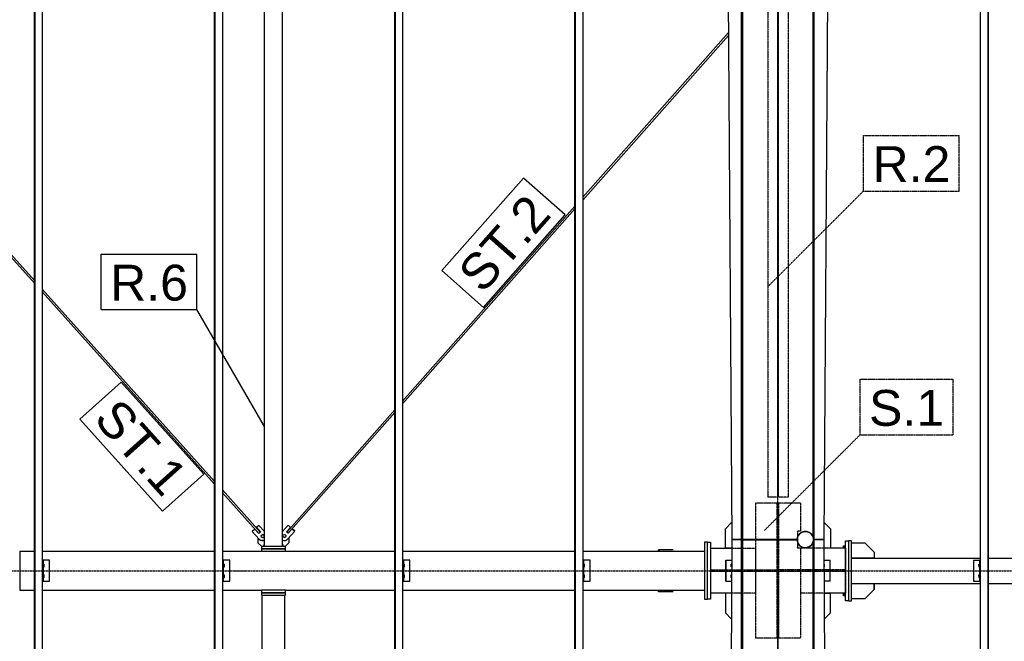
# Model space of a CAD drawing. Extents: x 64716 to 7565828, y -87108 to 5881792.
# Tile 155 of 160: x 285893 to 292451, y 14967 to 19109. Entities that reach past the tile are written whole.
import ezdxf

# ---------------------------------------------------------------- set-up
doc = ezdxf.new("R2010")
doc.units = 0
doc.header["$MEASUREMENT"] = 0
doc.set_wipeout_variables(frame=1)
doc.linetypes.add('DXK_LINE_DOT2', pattern=[3.9198, 1.9599, -1.9599])
doc.linetypes.add('DXK_LINE_DOT3', pattern=[5.9187, 2.979, -0.9799, 0.9799, -0.9799])
doc.styles.add('ARIAL', font='arial.ttf')

# ---------------------------------------------------------------- blocks, each defined once
blk = doc.blocks.new('GridLine-137597154-5442 - 1303')
at = {"color": 4, "linetype": 'DXK_LINE_DOT3'}
blk.add_line((-1461, 4000), (29700, 4000), dxfattribs=at)
blk = doc.blocks.new('Bolt-137597154-8371 - 1303')
at = {"color": 1, "linetype": 'Continuous'}
for p, q in [((20776.1, 4162), (20776.1, 4172)), ((20776.1, 4172), (20780, 4172)), ((20903.9, 4172), (20900, 4172)), ((20903.9, 4162), (20903.9, 4172))]:
    blk.add_line(p, q, dxfattribs=at)
blk = doc.blocks.new('Bolt-137597154-27381 - 1303')
at = {"color": 1, "linetype": 'Continuous'}
for p, q in [((19305.8, 4044), (19313, 4044)), ((19305.8, 4035), (19313.1, 4035)), ((19305.8, 4026), (19313, 4026)), ((19313.1, 4035), (19313, 4044)), ((19313, 4026), (19313.1, 4035)), ((19305.8, 3974), (19313, 3974)), ((19305.8, 3965), (19313.1, 3965)), ((19305.8, 3956), (19313, 3956)), ((19313.1, 3965), (19313, 3974)), ((19313, 3956), (19313.1, 3965))]:
    blk.add_line(p, q, dxfattribs=at)
blk = doc.blocks.new('Part-137597154-4976 - 1303')
at = {"color": 1, "linetype": 'Continuous'}
for p, q in [((24690, 4085), (25550.1, 4085)), ((25602.1, 4085), (26649.9, 4085)), ((26701.9, 4085), (27734, 4085)), ((24690, 3915), (25550.1, 3915)), ((25602.1, 3915), (26649.9, 3915)), ((26701.9, 3915), (27734, 3915))]:
    blk.add_line(p, q, dxfattribs=at)
blk = doc.blocks.new('Part-137597154-3474 - 1303')
at = {"color": 1, "linetype": 'Continuous'}
for p, q in [((20765, -427), (20765, 3838)), ((20915, -427), (20915, 3838)), ((20765, -427), (20915, -427))]:
    blk.add_line(p, q, dxfattribs=at)
blk = doc.blocks.new('Bolt-137597154-7783 - 1303')
at = {"color": 1, "linetype": 'Continuous'}
for p, q in [((24637.5, 4150), (24637.5, 4167.3)), ((24637.5, 4167.3), (24650, 4167.3)), ((24650, 4158.7), (24637.5, 4158.7)), ((24637.5, 3832.7), (24637.5, 3850)), ((24650, 3841.3), (24637.5, 3841.3)), ((24650, 3832.7), (24637.5, 3832.7))]:
    blk.add_line(p, q, dxfattribs=at)
blk = doc.blocks.new('Part-137597154-7714 - 1303')
at = {"color": 1, "linetype": 'Continuous'}
for p, q in [((23850, 4280), (23891.3, 4321.3)), ((23850, 4150), (23850, 4280)), ((23891.7, 4150), (23850, 4150))]:
    blk.add_line(p, q, dxfattribs=at)
blk = doc.blocks.new('Part-137597154-12915 - 1303')
at = {"color": 1, "linetype": 'Continuous'}
for p, q in [((20943.1, 4220.6), (20943.1, 4187)), ((20943.1, 4187), (20918.1, 4162))]:
    blk.add_line(p, q, dxfattribs=at)
blk = doc.blocks.new('Part-137597154-7762 - 1303')
at = {"color": 1, "linetype": 'Continuous'}
for p, q in [((23502.4, 4140), (23404.1, 4140)), ((23404.1, 4130), (23404.1, 4140)), ((23410.5, 4140), (23410.5, 4130)), ((23404.1, 3860), (23404.1, 3870)), ((23410.5, 3860), (23410.5, 3870)), ((23502.4, 3860), (23404.1, 3860))]:
    blk.add_line(p, q, dxfattribs=at)
blk = doc.blocks.new('Part-137597154-7715 - 1303')
at = {"color": 1, "linetype": 'Continuous'}
for p, q in [((24508.8, 4321.2), (24550, 4280)), ((24550, 4280), (24550, 4150)), ((24550, 4150), (24508.3, 4150))]:
    blk.add_line(p, q, dxfattribs=at)
blk = doc.blocks.new('Part-137597154-7782 - 1303')
at = {"color": 1, "linetype": 'Continuous'}
for p, q in [((24690, 4200), (24670, 4200)), ((24670, 4200), (24670, 3800)), ((24690, 3800), (24690, 4200)), ((24670, 3800), (24690, 3800))]:
    blk.add_line(p, q, dxfattribs=at)
blk = doc.blocks.new('Part-137597154-4353 - 1303')
at = {"color": 5, "linetype": 'DXK_LINE_DOT2'}
for p, q in [((24267.5, 11510), (24132.5, 11510)), ((24132.5, 11510), (24132.5, 8005.2)), ((24196.7, 11510), (24196.7, 4490)), ((24203.3, 4490), (24203.3, 11510)), ((24267.5, 11510), (24267.5, 4490)), ((24132.5, 8005), (24132.5, 4490)), ((24267.5, 4490), (24132.5, 4490))]:
    blk.add_line(p, q, dxfattribs=at)
at = {"color": 1, "linetype": 'Continuous'}
for p, q in [((24132.5, 8005.2), (24132.5, 8005)), ((24267.5, 8005.2), (24267.5, 8005))]:
    blk.add_line(p, q, dxfattribs=at)
blk = doc.blocks.new('Part-137597154-3870 - 1303')
at = {"color": 1, "linetype": 'Continuous'}
for p, q in [((19150, 4130), (19150, 3870)), ((19150, 4130), (19248.7, 4130)), ((19300.2, 4130), (20448.5, 4130)), ((20500.1, 4130), (20760, 4130)), ((20920, 4130), (21648.4, 4130)), ((21699.9, 4130), (22848.2, 4130)), ((22899.8, 4130), (23710, 4130)), ((19150, 3870), (19248.7, 3870)), ((19300.2, 3870), (20448.5, 3870)), ((20500.1, 3870), (20760, 3870)), ((20920, 3870), (21648.4, 3870)), ((21699.9, 3870), (22848.2, 3870)), ((22899.8, 3870), (23710, 3870))]:
    blk.add_line(p, q, dxfattribs=at)
blk = doc.blocks.new('GridLine-137597154-5441 - 1303')
at = {"color": 4, "linetype": 'DXK_LINE_DOT3'}
blk.add_line((24200, -1500), (24200, 17500), dxfattribs=at)
blk = doc.blocks.new('Bolt-137597154-12993 - 1303')
at = {"color": 1, "linetype": 'Continuous'}
for p, q in [((20903.1, 4228.8), (20905.4, 4239)), ((20910.7, 4221.8), (20903.1, 4228.8)), ((20905.4, 4239), (20915.3, 4242.1)), ((20920.7, 4224.9), (20910.7, 4221.8)), ((20910.8, 4221.8), (20920.7, 4224.8)), ((20915.3, 4242.1), (20923, 4235)), ((20915.4, 4242), (20923, 4235)), ((20923, 4235), (20920.7, 4224.8)), ((20923, 4235), (20920.7, 4224.9))]:
    blk.add_line(p, q, dxfattribs=at)
blk = doc.blocks.new('Part-137597154-27529 - 1303')
at = {"color": 1, "linetype": 'Continuous'}
for p, q in [((23892, 4207.5), (23867, -430)), ((23955, 4207.5), (23892, 4207.5)), ((23961.5, 4207.5), (23955, 4207.5)), ((23958, -430), (23958, 4207.5)), ((23961.6, 4207.5), (23963, 4207.5)), ((23963, 4207.5), (23963.6, 4207.6)), ((23963, -430), (23963, 4207.5)), ((23963, 4207.5), (23963, 4207.5)), ((23963.6, 4207.6), (23965, 4207.6)), ((24328.5, 4207.6), (23965, 4207.6)), ((23965, 4207.6), (23965, -429.9)), ((24329.4, 4195.3), (24328.5, 4207.6)), ((24432.7, 4186.2), (24436.8, 4202.8)), ((24437, 4207.5), (24436.4, 4207.6)), ((24436.4, 4207.6), (24436.4, 4207.6)), ((24436.8, 4202.8), (24436.4, 4207.6)), ((24436.8, 4202.8), (24437, 4207.5)), ((24436.8, 4202.8), (24437, -430)), ((24437, -430), (24437, 4207.5)), ((24437, 4207.5), (24437, 4207.5)), ((24442, 4207.5), (24437, 4207.5)), ((24442, -430), (24442, 4207.5)), ((24508, 4207.5), (24442, 4207.5)), ((24533, -430), (24508, 4207.5)), ((24335.8, 4179.4), (24329.4, 4195.3)), ((24346.7, 4166.4), (24335.8, 4179.4)), ((24361.2, 4157.3), (24346.7, 4166.4)), ((24377.7, 4153.2), (24361.2, 4157.3)), ((24394.8, 4154.4), (24377.7, 4153.2)), ((24410.6, 4160.8), (24394.8, 4154.4)), ((24423.6, 4171.8), (24410.6, 4160.8)), ((24432.7, 4186.2), (24423.6, 4171.8)), ((24435, -429.9), (24435, 4195.5)), ((23867, -430), (23960, -430)), ((23963, -430), (23963.6, -429.9)), ((23963.6, -429.9), (23965, -429.9)), ((23965, -429.9), (24435, -429.9)), ((23965, -429.9), (24435, -429.9)), ((24435, -429.9), (24436.4, -429.9)), ((24436.4, -429.9), (24437, -430)), ((24440, -430), (24445, -430)), ((24445, -430), (24533, -430))]:
    blk.add_line(p, q, dxfattribs=at)
blk = doc.blocks.new('Part-137597154-7764 - 1303')
at = {"color": 1, "linetype": 'Continuous'}
for p, q in [((23730.00056, 4190.00056), (23710.00056, 4190.00056)), ((23710.00056, 4190.00056), (23710.00056, 3810.00056)), ((23710.00056, 3810.00056), (23730.00056, 3810.00056))]:
    blk.add_line(p, q, dxfattribs=at)
blk = doc.blocks.new('Part-137597154-7713 - 1303')
at = {"color": 1, "linetype": 'Continuous'}
for p, q in [((24436.8, 3850), (24437, 3850)), ((24509.9, 3850), (24550, 3850)), ((24550, 3720), (24550, 3850)), ((24510.8, 3680.8), (24550, 3720)), ((24436.8, 3650), (24437, 3650))]:
    blk.add_line(p, q, dxfattribs=at)
blk = doc.blocks.new('Part-137597154-7723 - 1303')
at = {"color": 1, "linetype": 'Continuous'}
for p, q in [((23730.00056, 3810.00056), (23730.00056, 4190.00056)), ((23730.00056, 4190.00056), (23750.00056, 4190.00056)), ((23750.00056, 4190.00056), (23750.00056, 3810.00056)), ((23750.00056, 3810.00056), (23730.00056, 3810.00056))]:
    blk.add_line(p, q, dxfattribs=at)
blk = doc.blocks.new('Part-137597154-8251 - 1303')
at = {"color": 1, "linetype": 'Continuous'}
for p, q in [((20760, 3854), (20760, 3838)), ((20920, 3854), (20760, 3854)), ((20760, 3838), (20920, 3838)), ((20920, 3838), (20920, 3854))]:
    blk.add_line(p, q, dxfattribs=at)
blk = doc.blocks.new('Part-137597154-8225 - 1303')
at = {"color": 1, "linetype": 'Continuous'}
for p, q in [((20760, 3870), (20760, 3854)), ((20920, 3870), (20760, 3870)), ((20920, 3854), (20920, 3870)), ((20760, 3854), (20920, 3854))]:
    blk.add_line(p, q, dxfattribs=at)
blk = doc.blocks.new('Part-137597154-7706 - 1303')
at = {"color": 1, "linetype": 'Continuous'}
for radius, start, end in [(55, 174.47048, 175.20498), (54, 162.47489, 179.81615), (54, 180.47489, 197.81615), (54, 144.47489, 161.81615), (55, 156.47048, 157.20498), (54, 126.47489, 143.81615), (55, 138.47048, 139.20498), (54, 108.47489, 125.81615), (55, 120.47048, 121.20498), (54, 90.47489, 107.81615), (55, 102.47048, 103.20498), (54, 72.47489, 89.81615), (55, 84.47048, 85.20498), (54, 54.47489, 71.81615), (55, 66.47048, 67.20498), (54, 36.47489, 53.81615), (55, 48.47048, 49.20498), (54, 18.47489, 35.81615), (55, 30.47048, 31.20498), (54, 0.90273, 17.81615), (54, 342.47489, 359.55731), (55, 12.48886, 13.20498), (55, 354.47048, 355.19386), (55, 355.39788, 356.5613), (55, 192.47048, 193.20498), (54, 198.47489, 215.81615), (55, 210.47048, 211.20498), (54, 216.47489, 233.81615), (55, 228.47048, 229.20498), (54, 234.47489, 251.81615), (55, 246.47048, 247.20498), (54, 252.47489, 269.81615), (55, 264.47048, 265.20498), (54, 270.47489, 287.81615), (55, 282.47048, 283.20498), (54, 288.47489, 305.81615), (55, 300.47048, 301.20498), (54, 306.47489, 323.81615), (55, 318.47048, 319.20498), (54, 324.47489, 341.81615), (55, 336.47048, 337.20498)]:
    blk.add_arc((24382.5, 4207.5), radius, start, end, dxfattribs=at)
blk = doc.blocks.new('Part-137597154-7707 - 1303')
at = {"color": 1, "linetype": 'Continuous'}
for p, q in [((24650, 3800), (24650, 4200)), ((24650, 4200), (24670, 4200)), ((24670, 4200), (24670, 3800)), ((24670, 3800), (24650, 3800))]:
    blk.add_line(p, q, dxfattribs=at)
blk = doc.blocks.new('Part-137597154-7708 - 1303')
at = {"color": 5, "linetype": 'DXK_LINE_DOT2'}
for p, q in [((24350, 4450), (24050, 4450)), ((24050, 4450), (24050, 3550)), ((24194.2, 3550), (24194.2, 4450)), ((24205.7, 3550), (24205.7, 4450)), ((24350, 4450), (24350, 4265)), ((24331, 4262.9), (24330.2, 4261.6)), ((24330.2, 4261.6), (24331, 4262.9)), ((24332.1, 4264.1), (24331, 4262.9)), ((24331, 4262.9), (24332.1, 4264.1)), ((24333.5, 4264.8), (24332.1, 4264.1)), ((24332.1, 4264.1), (24333.5, 4264.8)), ((24335, 4265), (24333.5, 4264.8)), ((24350, 4265), (24335, 4265)), ((24330.2, 4261.6), (24330, 4260)), ((24330, 4260), (24330.2, 4261.6)), ((24330, 4260), (24330, 4155)), ((24330, 4260), (24330, 4217)), ((24330, 4260), (24330, 4260)), ((24330, 4198), (24330, 4155)), ((24330, 4155), (24330, 4155)), ((24330, 4155), (24330.2, 4153.5)), ((24330.2, 4153.5), (24330, 4155)), ((24330.2, 4153.5), (24331, 4152.1)), ((24331, 4152.1), (24330.2, 4153.5)), ((24331, 4152.1), (24332.1, 4151)), ((24332.1, 4151), (24331, 4152.1)), ((24332.1, 4151), (24333.5, 4150.3)), ((24333.5, 4150.3), (24332.1, 4151)), ((24335, 4150), (24333.5, 4150.3)), ((24350, 4150), (24335, 4150)), ((24350, 4150), (24350, 3550)), ((24350, 3550), (24050, 3550))]:
    blk.add_line(p, q, dxfattribs=at)
at = {"color": 1, "linetype": 'Continuous'}
blk.add_line((24330, 4217), (24330, 4198), dxfattribs=at)
blk = doc.blocks.new('Part-137597154-7709 - 1303')
at = {"color": 1, "linetype": 'Continuous'}
for p, q in [((23750, 4150), (23891.7, 4150)), ((23890.1, 3850), (23750, 3850))]:
    blk.add_line(p, q, dxfattribs=at)
at = {"color": 5, "linetype": 'DXK_LINE_DOT2'}
for p, q in [((23750, 4150), (23750, 3850)), ((23891.7, 4150), (24050, 4150)), ((24050, 4150), (24050, 3850)), ((23750, 4005.8), (24193.2, 4005.8)), ((24163.2, 3994.3), (24163.2, 4005.8)), ((24193.2, 4005.8), (24193.2, 3994.3)), ((24193.2, 3994.3), (23750, 3994.3)), ((24050, 3850), (23890.1, 3850))]:
    blk.add_line(p, q, dxfattribs=at)
blk = doc.blocks.new('Part-137597154-7710 - 1303')
at = {"color": 5, "linetype": 'DXK_LINE_DOT2'}
for p, q in [((24350, 4150), (24350, 3850)), ((24508.3, 4150), (24350, 4150)), ((24650, 4150), (24650, 3850)), ((24206.7, 3994.3), (24206.7, 4005.8)), ((24650, 4005.8), (24206.7, 4005.8)), ((24236.7, 3994.3), (24236.7, 4005.8)), ((24650, 3994.3), (24206.7, 3994.3)), ((24509.9, 3850), (24350, 3850))]:
    blk.add_line(p, q, dxfattribs=at)
at = {"color": 1, "linetype": 'Continuous'}
for p, q in [((24437, 4150), (24436.8, 4150)), ((24650, 4150), (24508.3, 4150)), ((24437, 3850), (24436.8, 3850)), ((24650, 3850), (24509.9, 3850))]:
    blk.add_line(p, q, dxfattribs=at)
blk = doc.blocks.new('Part-137597154-7716 - 1303')
at = {"color": 1, "linetype": 'Continuous'}
for p, q in [((23890.1, 3850), (23850, 3850)), ((23850, 3850), (23850, 3720)), ((23850, 3720), (23889.2, 3680.9))]:
    blk.add_line(p, q, dxfattribs=at)
blk = doc.blocks.new('Bolt-137597154-27418 - 1303')
at = {"color": 1, "linetype": 'Continuous'}
for p, q in [((23889.2, 4035), (23889.3, 4044)), ((23889.3, 4026), (23889.2, 4035)), ((23891.1, 4044), (23889.3, 4044)), ((23891, 4026), (23889.3, 4026)), ((23889.5, 4044), (23889.5, 4035)), ((23889.5, 4035), (23891.1, 4035)), ((23889.5, 4035), (23889.5, 4026)), ((23889.2, 3965), (23889.3, 3974)), ((23889.3, 3956), (23889.2, 3965)), ((23890.7, 3974), (23889.3, 3974)), ((23890.6, 3956), (23889.3, 3956)), ((23889.5, 3974), (23889.5, 3965)), ((23889.5, 3965), (23890.7, 3965)), ((23889.5, 3965), (23889.5, 3956))]:
    blk.add_line(p, q, dxfattribs=at)
blk = doc.blocks.new('Bolt-137597154-27987 - 1303')
at = {"color": 1, "linetype": 'Continuous'}
for p, q in [((22905.4, 4044), (22912.6, 4044)), ((22905.4, 4035), (22912.7, 4035)), ((22905.4, 4026), (22912.6, 4026)), ((22912.7, 4035), (22912.6, 4044)), ((22912.6, 4026), (22912.7, 4035)), ((22905.4, 3974), (22912.6, 3974)), ((22905.4, 3965), (22912.7, 3965)), ((22905.4, 3956), (22912.6, 3956)), ((22912.7, 3965), (22912.6, 3974)), ((22912.6, 3956), (22912.7, 3965))]:
    blk.add_line(p, q, dxfattribs=at)
blk = doc.blocks.new('Part-137597154-12914 - 1303')
at = {"color": 1, "linetype": 'Continuous'}
for p, q in [((20736.9, 4220.6), (20736.9, 4187)), ((20736.9, 4187), (20761.9, 4162))]:
    blk.add_line(p, q, dxfattribs=at)
blk = doc.blocks.new('Part-137597154-27380 - 1303')
at = {"color": 1, "linetype": 'Continuous'}
for p, q in [((19348.7, 4070), (19300.2, 4070)), ((19305.8, 4070), (19305.8, 3930)), ((19348.7, 3930), (19348.7, 4070)), ((19300.2, 3930), (19348.7, 3930))]:
    blk.add_line(p, q, dxfattribs=at)
blk = doc.blocks.new('Part-137597154-27390 - 1303')
at = {"color": 1, "linetype": 'Continuous'}
for p, q in [((25502, 4070), (25544.6, 4070)), ((25502, 4070), (25502, 3930)), ((25544.6, 4070), (25550.1, 4070)), ((25544.6, 3930), (25544.6, 4070)), ((25502, 3930), (25544.6, 3930)), ((25544.6, 3930), (25550.1, 3930))]:
    blk.add_line(p, q, dxfattribs=at)
blk = doc.blocks.new('Part-137597154-8366 - 1303')
at = {"color": 1, "linetype": 'Continuous'}
for p, q in [((20780, 4162), (20780, 7908)), ((20900, 4162), (20900, 7908))]:
    blk.add_line(p, q, dxfattribs=at)
blk = doc.blocks.new('Part-137597154-8229 - 1303')
at = {"color": 1, "linetype": 'Continuous'}
for p, q in [((20920, 4146), (20760, 4146)), ((20760, 4146), (20760, 4130)), ((20920, 4130), (20920, 4146)), ((20760, 4130), (20920, 4130))]:
    blk.add_line(p, q, dxfattribs=at)
blk = doc.blocks.new('Bolt-137597154-27379 - 1303')
at = {"color": 1, "linetype": 'Continuous'}
for p, q in [((20505.7, 4044), (20512.9, 4044)), ((20505.7, 4035), (20513, 4035)), ((20505.7, 4026), (20512.9, 4026)), ((20513, 4035), (20512.9, 4044)), ((20512.9, 4026), (20513, 4035)), ((20505.7, 3974), (20512.9, 3974)), ((20505.7, 3965), (20513, 3965)), ((20505.7, 3956), (20512.9, 3956)), ((20513, 3965), (20512.9, 3974)), ((20512.9, 3956), (20513, 3965))]:
    blk.add_line(p, q, dxfattribs=at)
blk = doc.blocks.new('Part-137597154-27372 - 1303')
at = {"color": 1, "linetype": 'Continuous'}
for p, q in [((19248.7, 7995), (19248.8, 7995)), ((19248.7, -440), (19248.7, 7995)), ((19248.8, 7995), (19300.2, 7995)), ((19248.8, 7995), (19248.8, -440)), ((19250.2, -440), (19250.2, 7995)), ((19250.3, 7995), (19250.3, -440)), ((19300.2, 7995), (19300.3, -440)), ((19248.8, -440), (19248.7, -440)), ((19248.8, -440), (19250.2, -440)), ((19250.3, -440), (19250.2, -440)), ((19300.3, -440), (19250.3, -440))]:
    blk.add_line(p, q, dxfattribs=at)
blk = doc.blocks.new('Part-137597154-8370 - 1303')
at = {"color": 1, "linetype": 'Continuous'}
for p, q in [((20920, 4162), (20760, 4162)), ((20760, 4162), (20760, 4146)), ((20760, 4146), (20920, 4146)), ((20920, 4146), (20920, 4162))]:
    blk.add_line(p, q, dxfattribs=at)
blk = doc.blocks.new('Part-137597154-27417 - 1303')
at = {"color": 1, "linetype": 'Continuous'}
for p, q in [((24508.7, 4070), (24547.6, 4070)), ((24547.6, 3930), (24547.6, 4070)), ((24547.6, 4070), (24547.7, 4070)), ((24547.7, 3930), (24547.7, 4070)), ((24547.6, 3930), (24509.5, 3930)), ((24547.7, 3930), (24547.6, 3930))]:
    blk.add_line(p, q, dxfattribs=at)
blk = doc.blocks.new('Part-137597154-27531 - 1303')
at = {"color": 1, "linetype": 'Continuous'}
for p, q in [((23955, 7995), (23867, 7995)), ((23867, 7995), (23892, 4207.5)), ((23960, 7995), (23955, 7995)), ((23958, 4207.5), (23958, 7995)), ((23963, 7985), (23963, 4207.5)), ((23965, 7985), (23965, 4207.3)), ((24435, 4221.2), (24435, 7985)), ((24437, 7985), (24437, 4207.5)), ((24533, 7995), (24440, 7995)), ((24442, 4207.5), (24442, 7995)), ((24508, 4207.5), (24533, 7995)), ((23892, 4207.5), (23958, 4207.5)), ((23958, 4207.5), (23963, 4207.5)), ((23963, 4207.5), (23963, 4207.5)), ((23963, 4207.5), (23963.6, 4207.4)), ((23963.6, 4207.4), (23965, 4207.3)), ((23965, 4207.3), (24328.6, 4207.3)), ((24328.2, 4212.3), (24332.3, 4228.8)), ((24328.6, 4207.3), (24328.2, 4212.3)), ((24332.3, 4228.8), (24341.4, 4243.3)), ((24341.4, 4243.3), (24354.4, 4254.2)), ((24354.4, 4254.2), (24370.2, 4260.6)), ((24370.2, 4260.6), (24387.2, 4261.8)), ((24387.2, 4261.8), (24403.8, 4257.7)), ((24403.8, 4257.7), (24418.3, 4248.6)), ((24418.3, 4248.6), (24429.2, 4235.6)), ((24429.2, 4235.6), (24435.6, 4219.8)), ((24435.6, 4219.8), (24436.4, 4207.4)), ((24436.4, 4207.4), (24437, 4207.5)), ((24437, 4207.5), (24437, 4207.5)), ((24437, 4207.5), (24438.4, 4207.5)), ((24438.5, 4207.5), (24445, 4207.5)), ((24445, 4207.5), (24508, 4207.5))]:
    blk.add_line(p, q, dxfattribs=at)
blk = doc.blocks.new('Part-137597154-12707 - 1303')
at = {"color": 1, "linetype": 'Continuous'}
for p, q in [((24780, 4185), (24690, 4185)), ((24780.2, 4185), (24780, 4185)), ((24840, 4125), (24780, 4185)), ((24780.2, 4185), (24840.2, 4125)), ((24840, 4085), (24690, 4085)), ((24840.2, 4125), (24840, 4125)), ((24840, 4125), (24840, 4085)), ((24840.2, 4125), (24840.2, 4085))]:
    blk.add_line(p, q, dxfattribs=at)
blk = doc.blocks.new('Part-137597154-12706 - 1303')
at = {"color": 1, "linetype": 'Continuous'}
for p, q in [((24690, 3915), (24840, 3915)), ((24780, 3815), (24840, 3875)), ((24840.2, 3875), (24780.2, 3815)), ((24840, 3875), (24840, 3915)), ((24840.2, 3875), (24840, 3875)), ((24840.2, 3915), (24840.2, 3875)), ((24690, 3815), (24780, 3815)), ((24780.2, 3815), (24780, 3815))]:
    blk.add_line(p, q, dxfattribs=at)
blk = doc.blocks.new('Part-137597154-12992 - 1303')
at = {"color": 1, "linetype": 'Continuous'}
for p, q in [((20900, 4262.4), (20937, 4304.3)), ((20937, 4304.2), (20900, 4262.4)), ((20927.7, 4259), (20954.2, 4289)), ((20935.6, 4212.1), (20981.9, 4264.5)), ((20937, 4304.2), (20937, 4304.3)), ((20937, 4304.3), (20954.2, 4289)), ((20954.2, 4289), (20937, 4304.2)), ((20938.2, 4249.8), (20964.7, 4279.8)), ((20964.7, 4279.7), (20938.2, 4249.8)), ((20954.2, 4289), (20954.2, 4289)), ((20954.2, 4289), (20954.2, 4289)), ((20964.7, 4279.7), (20964.7, 4279.8)), ((20964.7, 4279.8), (20981.9, 4264.5)), ((20981.9, 4264.5), (20964.7, 4279.7)), ((20981.9, 4264.5), (20981.9, 4264.5)), ((20981.9, 4264.5), (20981.9, 4264.5)), ((20900, 4205.1), (20901.1, 4204.4)), ((20901.1, 4204.4), (20910.2, 4202.1)), ((20910.2, 4202.1), (20919.6, 4202.6)), ((20919.6, 4202.6), (20928.3, 4206.1)), ((20927.7, 4259.1), (20928.4, 4258.4)), ((20927.7, 4259), (20930.1, 4256.9)), ((20928.3, 4206.1), (20935.6, 4212.1)), ((20935.7, 4252), (20938.2, 4249.8)), ((20937.4, 4250.5), (20938.2, 4249.8))]:
    blk.add_line(p, q, dxfattribs=at)
blk = doc.blocks.new('Part-137597154-12982 - 1303')
at = {"color": 1, "linetype": 'Continuous'}
for p, q in [((17755.6, 7580.9), (17764.6, 7588.9)), ((17799.9, 7531.5), (17755.6, 7580.9)), ((17799.9, 7549.5), (17764.6, 7588.9)), ((18999.8, 6211.5), (17851.5, 7492)), ((18999.8, 6193.6), (17851.5, 7474)), ((19248.7, 5934), (19051.3, 6154)), ((19248.7, 5916), (19051.3, 6136)), ((20448.5, 4596), (19300.2, 5876.4)), ((20448.5, 4578), (19300.2, 5858.5)), ((20752.6, 4257), (20500.1, 4538.5)), ((20743.6, 4249), (20500.1, 4520.5)), ((20744.9, 4250.1), (20744.8, 4250)), ((20748.1, 4253), (20744.9, 4250.1)), ((20751.3, 4255.8), (20748.1, 4253)), ((20751.4, 4255.9), (20751.3, 4255.8))]:
    blk.add_line(p, q, dxfattribs=at)
blk = doc.blocks.new('Part-137597154-12983 - 1303')
at = {"color": 1, "linetype": 'Continuous'}
for p, q in [((22899.8, 6488.7), (23869.7, 7586)), ((22899.8, 6470.5), (23869.8, 7568)), ((21699.9, 5131.2), (22848.2, 6430.3)), ((21699.9, 5113.1), (22848.2, 6412.2)), ((20928.4, 4258.4), (21648.4, 5072.9)), ((20937.4, 4250.5), (21648.4, 5054.8)), ((20928.4, 4258.4), (20929.7, 4257.2)), ((20932.9, 4254.4), (20930.2, 4256.9)), ((20935.7, 4252), (20932.9, 4254.4)), ((20936.1, 4251.6), (20937.4, 4250.5))]:
    blk.add_line(p, q, dxfattribs=at)
blk = doc.blocks.new('Part-137597154-12985 - 1303')
at = {"color": 1, "linetype": 'Continuous'}
for p, q in [((20716.2, 4278.1), (20699.1, 4262.7)), ((20699.1, 4262.7), (20745.8, 4210.6)), ((20742.9, 4248.3), (20716.2, 4278.1)), ((20743.7, 4302.8), (20726.6, 4287.4)), ((20726.6, 4287.4), (20753.3, 4257.7)), ((20780, 4262.4), (20743.7, 4302.8)), ((20742.9, 4248.3), (20744.8, 4250)), ((20745.8, 4210.6), (20753.1, 4204.7)), ((20751.4, 4255.9), (20753.3, 4257.7)), ((20753.1, 4204.7), (20761.8, 4201.3)), ((20753.1, 4204.7), (20761.8, 4201.3)), ((20761.8, 4201.3), (20771.2, 4200.8)), ((20771.2, 4200.8), (20761.9, 4201.3)), ((20771.2, 4200.8), (20780, 4203.2)), ((20780, 4203.1), (20771.2, 4200.8))]:
    blk.add_line(p, q, dxfattribs=at)
blk = doc.blocks.new('Bolt-137597154-12986 - 1303')
at = {"color": 1, "linetype": 'Continuous'}
for p, q in [((20758.3, 4234.1), (20766.2, 4240.9)), ((20760.2, 4223.9), (20758.3, 4234.1)), ((20770, 4220.4), (20760.2, 4223.9)), ((20766.3, 4240.9), (20766.2, 4240.9)), ((20766.2, 4240.9), (20776, 4237.4)), ((20776.1, 4237.4), (20766.3, 4240.9)), ((20777.9, 4227.2), (20770, 4220.4)), ((20770, 4220.4), (20770.1, 4220.4)), ((20778, 4227.2), (20770.1, 4220.4)), ((20776.1, 4237.4), (20776, 4237.4)), ((20776, 4237.4), (20777.9, 4227.2)), ((20776.1, 4237.4), (20778, 4227.2)), ((20777.9, 4227.2), (20778, 4227.2))]:
    blk.add_line(p, q, dxfattribs=at)
blk = doc.blocks.new('Part-137597154-27986 - 1303')
at = {"color": 1, "linetype": 'Continuous'}
for p, q in [((22848.2, 7995), (22848.3, 7995)), ((22848.2, -440), (22848.2, 7995)), ((22848.3, 7995), (22899.8, 7995)), ((22848.3, 7995), (22848.3, -440)), ((22849.7, -440), (22849.7, 7995)), ((22849.8, 7995), (22849.8, -440)), ((22899.8, 7995), (22899.8, -440)), ((22848.3, -440), (22848.2, -440)), ((22848.3, -440), (22849.7, -440)), ((22849.8, -440), (22849.7, -440)), ((22899.8, -440), (22849.8, -440))]:
    blk.add_line(p, q, dxfattribs=at)
blk = doc.blocks.new('Part-137597154-27353 - 1303')
at = {"color": 1, "linetype": 'Continuous'}
for p, q in [((25550.1, -440), (25550.1, 7995)), ((25550.1, 7995), (25600.1, 7995)), ((25600.1, -440), (25600.1, 7995)), ((25600.1, 7995), (25600.2, 7995)), ((25602, 7995), (25600.2, 7995)), ((25600.2, 7995), (25600.2, -440)), ((25601.9, -440), (25602, 7995)), ((25602, 7995), (25602.1, 7995)), ((25602.1, -440), (25602.1, 7995)), ((25600.1, -440), (25550.1, -440)), ((25600.2, -440), (25600.1, -440)), ((25601.9, -440), (25600.2, -440)), ((25602.1, -440), (25601.9, -440))]:
    blk.add_line(p, q, dxfattribs=at)
blk = doc.blocks.new('Part-137597154-27368 - 1303')
at = {"color": 1, "linetype": 'Continuous'}
for p, q in [((21648.4, 7995), (21648.5, 7995)), ((21648.4, -440), (21648.4, 7995)), ((21648.5, 7995), (21699.9, 7995)), ((21648.5, 7995), (21648.5, -440)), ((21649.9, -440), (21649.8, 7995)), ((21650, 7995), (21650, -440)), ((21699.9, 7995), (21699.9, -440)), ((21648.5, -440), (21648.4, -440)), ((21648.5, -440), (21649.9, -440)), ((21650, -440), (21649.9, -440)), ((21699.9, -440), (21650, -440))]:
    blk.add_line(p, q, dxfattribs=at)
blk = doc.blocks.new('Part-137597154-27370 - 1303')
at = {"color": 1, "linetype": 'Continuous'}
for p, q in [((20448.5, 7995), (20448.6, 7995)), ((20448.5, -440), (20448.5, 7995)), ((20448.6, 7995), (20500.1, 7995)), ((20448.6, 7995), (20448.6, -440)), ((20450, -440), (20450, 7995)), ((20450.1, 7995), (20450.1, -440)), ((20500.1, 7995), (20500.1, -440)), ((20448.6, -440), (20448.5, -440)), ((20448.6, -440), (20450, -440)), ((20450.1, -440), (20450, -440)), ((20500.1, -440), (20450.1, -440))]:
    blk.add_line(p, q, dxfattribs=at)
blk = doc.blocks.new('Part-137597154-27375 - 1303')
at = {"color": 1, "linetype": 'Continuous'}
for p, q in [((22948.3, 4070), (22899.8, 4070)), ((22905.4, 4070), (22905.4, 3930)), ((22948.3, 3930), (22948.3, 4070)), ((22899.8, 3930), (22948.3, 3930))]:
    blk.add_line(p, q, dxfattribs=at)
blk = doc.blocks.new('Part-137597154-27376 - 1303')
at = {"color": 1, "linetype": 'Continuous'}
for p, q in [((21748.4, 4070), (21699.9, 4070)), ((21705.5, 4070), (21705.5, 3930)), ((21748.4, 3930), (21748.4, 4070)), ((21699.9, 3930), (21748.4, 3930))]:
    blk.add_line(p, q, dxfattribs=at)
blk = doc.blocks.new('Bolt-137597154-27377 - 1303')
at = {"color": 1, "linetype": 'Continuous'}
for p, q in [((21705.5, 4044), (21712.7, 4044)), ((21705.5, 4035), (21712.8, 4035)), ((21705.5, 4026), (21712.7, 4026)), ((21712.8, 4035), (21712.7, 4044)), ((21712.7, 4026), (21712.8, 4035)), ((21705.5, 3974), (21712.7, 3974)), ((21705.5, 3965), (21712.8, 3965)), ((21705.5, 3956), (21712.7, 3956)), ((21712.8, 3965), (21712.7, 3974)), ((21712.7, 3956), (21712.8, 3965))]:
    blk.add_line(p, q, dxfattribs=at)
blk = doc.blocks.new('Part-137597154-27378 - 1303')
at = {"color": 1, "linetype": 'Continuous'}
for p, q in [((20548.6, 4070), (20500.1, 4070)), ((20505.7, 4070), (20505.7, 3930)), ((20548.6, 3930), (20548.6, 4070)), ((20500.1, 3930), (20548.6, 3930))]:
    blk.add_line(p, q, dxfattribs=at)
blk = doc.blocks.new('Bolt-137597154-27391 - 1303')
at = {"color": 1, "linetype": 'Continuous'}
for p, q in [((25537.4, 4035), (25537.5, 4044)), ((25544.6, 4035), (25537.4, 4035)), ((25537.4, 4035), (25537.5, 4026)), ((25537.5, 4044), (25544.6, 4044)), ((25537.5, 4026), (25544.6, 4026)), ((25537.4, 3965), (25537.5, 3974)), ((25544.6, 3965), (25537.4, 3965)), ((25537.4, 3965), (25537.5, 3956)), ((25537.5, 3974), (25544.6, 3974)), ((25537.5, 3956), (25544.6, 3956))]:
    blk.add_line(p, q, dxfattribs=at)
blk = doc.blocks.new('Part-137597154-27416 - 1303')
at = {"color": 1, "linetype": 'Continuous'}
for p, q in [((23852.1, 4070), (23852.2, 4070)), ((23852.1, 3930), (23852.1, 4070)), ((23852.2, 4070), (23891.2, 4070)), ((23852.2, 4070), (23852.2, 3930)), ((23852.2, 3930), (23852.1, 3930)), ((23852.2, 3930), (23890.5, 3930))]:
    blk.add_line(p, q, dxfattribs=at)
blk = doc.blocks.new('Bolt-137597154-27419 - 1303')
at = {"color": 1, "linetype": 'Continuous'}
for p, q in [((24510.6, 4044), (24508.9, 4044)), ((24508.9, 4035), (24510.3, 4035)), ((24510.6, 4026), (24509, 4026)), ((24510.3, 4035), (24510.4, 4044)), ((24510.4, 4026), (24510.3, 4035)), ((24510.7, 4035), (24510.6, 4044)), ((24510.6, 4026), (24510.7, 4035)), ((24510.6, 3974), (24509.2, 3974)), ((24509.3, 3965), (24510.3, 3965)), ((24510.6, 3956), (24509.3, 3956)), ((24510.3, 3965), (24510.4, 3974)), ((24510.4, 3956), (24510.3, 3965)), ((24510.7, 3965), (24510.6, 3974)), ((24510.6, 3956), (24510.7, 3965))]:
    blk.add_line(p, q, dxfattribs=at)
blk = doc.blocks.new('StraightDimension-137597154-4981 - 1303')
at = {"color": 174, "linetype": 'Continuous'}
for p, q in [((24200, 3900), (24200, -1191.7)), ((27800.2, -600), (27800.2, -1191.7)), ((24260, -971.7), (24140, -1091.7)), ((27740.2, -1091.7), (27860.2, -971.7)), ((24200, -1031.7), (27800.2, -1031.7))]:
    blk.add_line(p, q, dxfattribs=at)
at = {"color": 0}
blk.add_wipeout([(26336.6, -1001.7), (26336.6, -721.7), (25663.6, -721.7), (25663.6, -1001.7)], dxfattribs=at)
at = {"color": 96, "style": 'ARIAL'}
blk.add_text('3600', height=191.02, dxfattribs=at).set_placement((25703.6, -961.7))
blk = doc.blocks.new('StraightDimension-137597154-4998 - 1303')
at = {"color": 174, "linetype": 'Continuous'}
blk.add_line((24200, 3900), (24200, -1191.7), dxfattribs=at)
blk = doc.blocks.new('Mark-137597154-19387 - 1303')
at = {"color": 0}
blk.add_wipeout([(20104.8, 4482), (20290.9, 4648.9), (19821.2, 5172.7), (19635.1, 5005.8)], dxfattribs=at)
blk.add_wipeout([(20104.8, 4482), (20290.9, 4648.9), (19821.2, 5172.7), (19635.1, 5005.8)], dxfattribs=at)
at = {"color": 96, "linetype": 'Continuous'}
for p, q in [((19550.3, 5010.4), (19825.8, 5257.5)), ((19825.8, 5257.5), (20375.7, 4644.3)), ((19550.3, 5010.4), (20100.2, 4397.3)), ((20100.2, 4397.3), (20375.7, 4644.3))]:
    blk.add_line(p, q, dxfattribs=at)
at = {"color": 1, "style": 'ARIAL'}
blk.add_text('ST.1', height=238.77, rotation=311.883, dxfattribs=at).set_placement((19635.1, 5005.8))
blk = doc.blocks.new('Mark-137597154-19388 - 1303')
at = {"color": 0}
blk.add_wipeout([(22698.9, 6367), (22511.6, 6532.6), (22045.5, 6005.4), (22232.9, 5839.8)], dxfattribs=at)
blk.add_wipeout([(22698.9, 6367), (22511.6, 6532.6), (22045.5, 6005.4), (22232.9, 5839.8)], dxfattribs=at)
at = {"color": 96, "linetype": 'Continuous'}
for p, q in [((21960.8, 6000.2), (22506.3, 6617.3)), ((22783.5, 6372.2), (22506.3, 6617.3)), ((22238.1, 5755.1), (22783.5, 6372.2)), ((22238.1, 5755.1), (21960.8, 6000.2))]:
    blk.add_line(p, q, dxfattribs=at)
at = {"color": 1, "style": 'ARIAL'}
blk.add_text('ST.2', height=238.77, rotation=48.5238, dxfattribs=at).set_placement((22232.9, 5839.8))
blk = doc.blocks.new('Mark-137597154-19374 - 1303')
at = {"color": 96, "linetype": 'Continuous'}
for p, q in [((19691.9, 6110.7), (20330.5, 6110.7)), ((19691.9, 5740.7), (19691.9, 6110.7)), ((20330.5, 5740.7), (20330.5, 6110.7)), ((19691.9, 5740.7), (20330.5, 5740.7)), ((20780.5, 4961.3), (20330.5, 5740.7))]:
    blk.add_line(p, q, dxfattribs=at)
at = {"color": 0}
blk.add_wipeout([(20270.5, 5800.7), (20270.5, 6050.7), (19751.9, 6050.7), (19751.9, 5800.7)], dxfattribs=at)
blk.add_wipeout([(20270.5, 5800.7), (20270.5, 6050.7), (19751.9, 6050.7), (19751.9, 5800.7)], dxfattribs=at)
at = {"color": 1, "style": 'ARIAL'}
blk.add_text('R.6', height=238.77, dxfattribs=at).set_placement((19751.9, 5800.7))
blk = doc.blocks.new('Mark-137597154-19315 - 1303')
at = {"color": 96, "linetype": 'DXK_LINE_DOT2'}
for p, q in [((24769.4, 6900.7), (25407.9, 6900.7)), ((24769.4, 6530.7), (24769.4, 6900.7)), ((25407.9, 6530.7), (25407.9, 6900.7)), ((24133, 5894.3), (24769.4, 6530.7)), ((24769.4, 6530.7), (25407.9, 6530.7))]:
    blk.add_line(p, q, dxfattribs=at)
at = {"color": 0}
blk.add_wipeout([(25347.9, 6590.7), (25347.9, 6840.7), (24829.4, 6840.7), (24829.4, 6590.7)], dxfattribs=at)
blk.add_wipeout([(25347.9, 6590.7), (25347.9, 6840.7), (24829.4, 6840.7), (24829.4, 6590.7)], dxfattribs=at)
at = {"color": 1, "style": 'ARIAL'}
blk.add_text('R.2', height=238.77, dxfattribs=at).set_placement((24829.4, 6590.7))
blk = doc.blocks.new('Mark-137597154-28239 - 1303')
at = {"color": 96, "linetype": 'DXK_LINE_DOT2'}
for p, q in [((24746.7, 5276.1), (25366.7, 5276.1)), ((24746.7, 4906.1), (24746.7, 5276.1)), ((25366.7, 4906.1), (25366.7, 5276.1)), ((24110.3, 4269.7), (24746.7, 4906.1)), ((24746.7, 4906.1), (25366.7, 4906.1))]:
    blk.add_line(p, q, dxfattribs=at)
at = {"color": 0}
blk.add_wipeout([(25306.7, 4966.1), (25306.7, 5216.1), (24806.7, 5216.1), (24806.7, 4966.1)], dxfattribs=at)
blk.add_wipeout([(25306.7, 4966.1), (25306.7, 5216.1), (24806.7, 5216.1), (24806.7, 4966.1)], dxfattribs=at)
at = {"color": 1, "style": 'ARIAL'}
blk.add_text('S.1', height=238.77, dxfattribs=at).set_placement((24806.7, 4966.1))

msp = doc.modelspace()

# ---------------------------------------------------------------- block references
at = {"rotation": 360}
for name in ['GridLine-137597154-5441 - 1303', 'Part-137597154-4353 - 1303', 'Part-137597154-27372 - 1303', 'Part-137597154-27370 - 1303', 'Part-137597154-27368 - 1303', 'Part-137597154-27986 - 1303', 'Part-137597154-27531 - 1303', 'Part-137597154-27353 - 1303', 'Part-137597154-8366 - 1303', 'Part-137597154-12982 - 1303', 'Part-137597154-12983 - 1303', 'Part-137597154-7708 - 1303', 'Part-137597154-12985 - 1303', 'Part-137597154-12992 - 1303', 'Part-137597154-7714 - 1303', 'Part-137597154-7715 - 1303', 'GridLine-137597154-5442 - 1303', 'Bolt-137597154-12986 - 1303', 'Bolt-137597154-12993 - 1303', 'Part-137597154-7706 - 1303', 'Part-137597154-12914 - 1303', 'Bolt-137597154-8371 - 1303', 'Part-137597154-12915 - 1303', 'Part-137597154-7764 - 1303', 'Part-137597154-7723 - 1303', 'Part-137597154-27529 - 1303', 'Part-137597154-7707 - 1303', 'Part-137597154-7782 - 1303', 'Part-137597154-12707 - 1303', 'Part-137597154-3870 - 1303', 'Part-137597154-8370 - 1303', 'Part-137597154-8229 - 1303', 'Part-137597154-7762 - 1303', 'Part-137597154-7709 - 1303', 'Part-137597154-7710 - 1303', 'Bolt-137597154-7783 - 1303', 'Part-137597154-27380 - 1303', 'Bolt-137597154-27381 - 1303', 'Part-137597154-27378 - 1303', 'Bolt-137597154-27379 - 1303', 'Part-137597154-27376 - 1303', 'Bolt-137597154-27377 - 1303', 'Part-137597154-27375 - 1303', 'Bolt-137597154-27987 - 1303', 'Part-137597154-27416 - 1303', 'Bolt-137597154-27418 - 1303', 'Part-137597154-27417 - 1303', 'Bolt-137597154-27419 - 1303', 'Part-137597154-4976 - 1303', 'Part-137597154-27390 - 1303', 'Bolt-137597154-27391 - 1303', 'Part-137597154-12706 - 1303', 'Part-137597154-8225 - 1303', 'Part-137597154-8251 - 1303', 'Part-137597154-7716 - 1303', 'Part-137597154-7713 - 1303', 'Part-137597154-3474 - 1303']:
    msp.add_blockref(name, (266743.3, 11436.8), dxfattribs=at)

# ---------------------------------------------------------------- next in the draw order: block references
for name in ['Mark-137597154-19315 - 1303', 'Mark-137597154-19388 - 1303', 'Mark-137597154-19387 - 1303', 'Mark-137597154-28239 - 1303', 'StraightDimension-137597154-4981 - 1303']:
    msp.add_blockref(name, (266743.3, 11436.8), dxfattribs=at)

# ---------------------------------------------------------------- next in the draw order: block references
for name in ['Mark-137597154-19374 - 1303', 'StraightDimension-137597154-4998 - 1303']:
    msp.add_blockref(name, (266743.3, 11436.8), dxfattribs=at)

doc.saveas('drawing.dxf')
